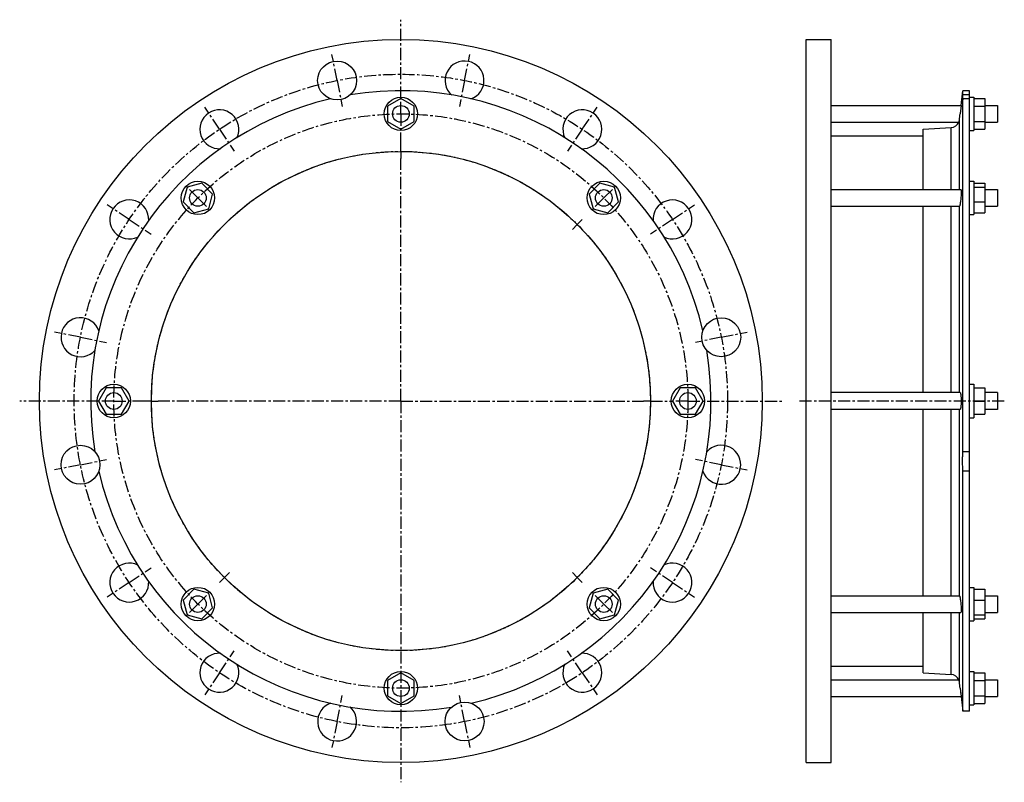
# Model space of a CAD drawing. Header units: millimetres. Extents: x -310 to 398, y -143 to 406.
import ezdxf

# ---------------------------------------------------------------- set-up
doc = ezdxf.new("R2010")
doc.units = ezdxf.units.MM
doc.header["$LTSCALE"] = 23.1
doc.linetypes.add('CENTER', pattern=[0.6, 0.375, -0.075, 0.075, -0.075])
doc.layers.get('0').update_dxf_attribs({"linetype": 'CONTINUOUS'})
doc.layers.add('AXES', color=7, linetype='CONTINUOUS')
doc.layers.add('ROUNDS', color=7, linetype='CONTINUOUS')

msp = doc.modelspace()

# ---------------------------------------------------------------- linework, layer by layer
at = {"color": 7, "linetype": 'Continuous'}
for p, q in [((255.66, -128.68), (255.66, 391.32)), ((255.66, 391.32), (273.66, 391.32)), ((273.66, -128.68), (273.66, 391.32)), ((373.11, 354.42), (368.35, 354.42)), ((-36.01, 348.79), (-45.51, 343.31)), ((-26.51, 343.31), (-36.01, 348.79)), ((373.11, 349.82), (376.11, 349.82)), ((376.11, 349.82), (376.11, 325.82)), ((376.11, 348.79), (384.11, 348.79)), ((384.11, 348.79), (384.11, 326.86)), ((-45.51, 343.31), (-45.51, 332.34)), ((-26.51, 332.34), (-26.51, 343.31)), ((376.11, 343.31), (384.11, 343.31)), ((-45.51, 332.34), (-36.01, 326.86)), ((-36.01, 326.86), (-26.51, 332.34)), ((339.77, 283.34), (339.77, 326.7)), ((376.11, 332.34), (384.11, 332.34)), ((376.11, 326.86), (384.11, 326.86)), ((273.66, 321.92), (339.77, 321.92)), ((373.11, 325.82), (376.11, 325.82)), ((-189.79, 285.1), (-192.63, 274.5)), ((-179.19, 287.94), (-189.79, 285.1)), ((-171.44, 280.18), (-179.19, 287.94)), ((107.16, 287.94), (99.41, 280.18)), ((117.76, 285.1), (107.16, 287.94)), ((120.6, 274.5), (117.76, 285.1)), ((373.11, 289.34), (376.11, 289.34)), ((376.11, 289.34), (376.11, 265.34)), ((376.11, 287.94), (384.11, 287.94)), ((376.11, 285.1), (384.11, 285.1)), ((384.11, 287.94), (384.11, 266.75)), ((-174.27, 269.59), (-171.44, 280.18)), ((99.41, 280.18), (102.25, 269.59)), ((-192.63, 274.5), (-184.87, 266.75)), ((-184.87, 266.75), (-174.27, 269.59)), ((102.25, 269.59), (112.84, 266.75)), ((112.84, 266.75), (120.6, 274.5)), ((339.77, 137.32), (339.77, 271.34)), ((376.11, 274.5), (384.11, 274.5)), ((373.11, 265.34), (376.11, 265.34)), ((376.11, 266.75), (384.11, 266.75)), ((373.11, 143.32), (376.11, 143.32)), ((376.11, 143.32), (376.11, 119.32)), ((-248, 140.82), (-253.48, 131.32)), ((-237.03, 140.82), (-248, 140.82)), ((-231.54, 131.32), (-237.03, 140.82)), ((165, 140.82), (159.52, 131.32)), ((175.97, 140.82), (165, 140.82)), ((181.46, 131.32), (175.97, 140.82)), ((376.11, 140.82), (384.11, 140.82)), ((384.11, 140.82), (384.11, 121.82)), ((393.11, 137.32), (384.11, 137.32)), ((-253.48, 131.32), (-248, 121.82)), ((-237.03, 121.82), (-231.54, 131.32)), ((159.52, 131.32), (165, 121.82)), ((175.97, 121.82), (181.46, 131.32)), ((376.11, 131.32), (384.11, 131.32)), ((-248, 121.82), (-237.03, 121.82)), ((165, 121.82), (175.97, 121.82)), ((339.77, -8.69), (339.77, 125.32)), ((376.11, 121.82), (384.11, 121.82)), ((393.11, 125.32), (384.11, 125.32)), ((373.11, 119.32), (376.11, 119.32)), ((-184.87, -4.1), (-192.63, -11.85)), ((-174.27, -6.94), (-184.87, -4.1)), ((-171.44, -17.53), (-174.27, -6.94)), ((102.25, -6.94), (99.41, -17.53)), ((112.84, -4.1), (102.25, -6.94)), ((120.6, -11.85), (112.84, -4.1)), ((373.11, -2.69), (376.11, -2.69)), ((376.11, -2.69), (376.11, -26.69)), ((376.11, -4.1), (384.11, -4.1)), ((384.11, -4.1), (384.11, -25.29)), ((-192.63, -11.85), (-189.79, -22.45)), ((117.76, -22.45), (120.6, -11.85)), ((376.11, -11.85), (384.11, -11.85)), ((-179.19, -25.29), (-171.44, -17.53)), ((99.41, -17.53), (107.16, -25.29)), ((339.77, -64.06), (339.77, -20.69)), ((-189.79, -22.45), (-179.19, -25.29)), ((107.16, -25.29), (117.76, -22.45)), ((373.11, -26.69), (376.11, -26.69)), ((376.11, -22.45), (384.11, -22.45)), ((376.11, -25.29), (384.11, -25.29)), ((273.66, -59.28), (339.77, -59.28)), ((373.11, -63.18), (376.11, -63.18)), ((376.11, -63.18), (376.11, -87.18)), ((-36.01, -64.21), (-45.51, -69.69)), ((-45.51, -69.69), (-45.51, -80.66)), ((-26.51, -69.69), (-36.01, -64.21)), ((-26.51, -80.66), (-26.51, -69.69)), ((376.11, -64.21), (384.11, -64.21)), ((376.11, -69.69), (384.11, -69.69)), ((384.11, -64.21), (384.11, -86.14)), ((-45.51, -80.66), (-36.01, -86.14)), ((-36.01, -86.14), (-26.51, -80.66)), ((376.11, -80.66), (384.11, -80.66)), ((373.11, -91.78), (368.35, -91.78)), ((373.11, -87.18), (376.11, -87.18)), ((376.11, -86.14), (384.11, -86.14)), ((255.66, -128.68), (273.66, -128.68))]:
    msp.add_line(p, q, dxfattribs=at)
for centre, radius in [((-36.01, 131.32), 260), ((-36.01, 337.82), 12), ((-36.01, 131.32), 179.5), ((-182.03, 277.34), 12), ((110, 277.34), 12), ((-242.51, 131.32), 12), ((170.49, 131.32), 12), ((-182.03, -14.69), 12), ((110, -14.69), 12), ((-36.01, -75.18), 12)]:
    msp.add_circle(centre, radius, dxfattribs=at)
at = {"layer": 'AXES', "color": 7, "linetype": 'CENTER'}
for p, q in [((-36.01, 348.82), (-36.01, 405.53)), ((-81.86, 361.81), (-85.57, 380.44)), ((9.83, 361.81), (13.54, 380.44)), ((-81.86, 361.81), (-78.15, 343.17)), ((9.83, 361.81), (6.13, 343.17)), ((-36.01, 337.82), (-36.01, 348.82)), ((-166.57, 326.72), (-177.13, 342.52)), ((94.54, 326.72), (105.1, 342.52)), ((-36.01, 337.82), (-36.01, 326.82)), ((-166.57, 326.72), (-156.02, 310.92)), ((-36.01, 315.82), (-36.01, 326.82)), ((94.54, 326.72), (83.99, 310.92)), ((-36.01, 310.82), (-36.01, 315.82)), ((-36.01, 310.82), (-36.01, 305.82)), ((-36.01, 131.32), (-36.01, 305.82)), ((-182.03, 277.34), (-189.81, 285.12)), ((110, 277.34), (117.78, 285.12)), ((-182.03, 277.34), (-174.25, 269.56)), ((110, 277.34), (102.23, 269.56)), ((-231.41, 261.88), (-247.21, 272.44)), ((159.38, 261.88), (175.18, 272.44)), ((-231.41, 261.88), (-215.61, 251.33)), ((90.91, 258.25), (87.38, 254.71)), ((90.91, 258.25), (94.45, 261.79)), ((159.38, 261.88), (143.58, 251.33)), ((-266.5, 177.17), (-285.13, 180.88)), ((-266.5, 177.17), (-247.86, 173.46)), ((194.47, 177.17), (175.84, 173.46)), ((194.47, 177.17), (213.11, 180.88)), ((-253.51, 131.32), (-310.22, 131.32)), ((-242.51, 131.32), (-253.51, 131.32)), ((-242.51, 131.32), (-231.51, 131.32)), ((-220.51, 131.32), (-231.51, 131.32)), ((-215.51, 131.32), (-220.51, 131.32)), ((-215.51, 131.32), (-210.51, 131.32)), ((-36.01, 131.32), (-210.51, 131.32)), ((-36.01, 131.32), (-36.01, -142.88)), ((-36.01, 131.32), (138.49, 131.32)), ((143.49, 131.32), (138.49, 131.32)), ((143.49, 131.32), (159.49, 131.32)), ((170.49, 131.32), (159.49, 131.32)), ((170.49, 131.32), (238.19, 131.32)), ((398.11, 131.32), (250.66, 131.32)), ((-266.5, 85.48), (-285.13, 81.77)), ((-266.5, 85.48), (-247.86, 89.19)), ((194.47, 85.48), (175.84, 89.19)), ((194.47, 85.48), (213.11, 81.77)), ((-231.41, 0.77), (-215.61, 11.32)), ((-162.94, 4.4), (-159.4, 7.93)), ((90.91, 4.4), (87.38, 7.93)), ((159.38, 0.77), (143.58, 11.32)), ((-231.41, 0.77), (-247.21, -9.79)), ((-162.94, 4.4), (-166.48, 0.86)), ((90.91, 4.4), (94.45, 0.86)), ((159.38, 0.77), (175.18, -9.79)), ((-182.03, -14.69), (-174.25, -6.91)), ((110, -14.69), (102.23, -6.91)), ((-182.03, -14.69), (-189.81, -22.47)), ((110, -14.69), (117.78, -22.47)), ((-166.57, -64.07), (-156.02, -48.27)), ((94.54, -64.07), (83.99, -48.27)), ((-166.57, -64.07), (-177.13, -79.87)), ((94.54, -64.07), (105.1, -79.87)), ((-81.86, -99.16), (-78.15, -80.52)), ((9.83, -99.16), (6.13, -80.52)), ((-81.86, -99.16), (-85.57, -117.79)), ((9.83, -99.16), (13.54, -117.79))]:
    msp.add_line(p, q, dxfattribs=at)
at = {"layer": 'AXES', "color": 7, "linetype": 'Continuous'}
for p, q in [((367.06, 343.82), (368.35, 354.42)), ((368.35, 351.43), (368.35, 354.42)), ((373.11, 348.63), (373.11, 354.42)), ((373.11, 351.43), (368.35, 351.43)), ((368.35, 94.87), (368.35, 348.62)), ((373.11, 348.62), (368.35, 348.62)), ((373.11, -91.78), (373.11, 348.62)), ((273.66, 343.82), (367.06, 343.82)), ((367.06, 343.82), (366.34, 337.82)), ((366.68, 340.62), (366.34, 337.82)), ((384.11, 343.82), (393.11, 343.82)), ((393.11, 343.82), (393.11, 331.82)), ((273.66, 331.82), (365.36, 331.82)), ((384.11, 331.82), (393.11, 331.82)), ((273.66, 283.34), (366.85, 283.34)), ((384.11, 283.34), (393.11, 283.34)), ((393.11, 283.34), (393.11, 271.34)), ((273.66, 271.34), (365.82, 271.34)), ((384.11, 271.34), (393.11, 271.34)), ((366.34, 137.32), (273.66, 137.32)), ((393.11, 137.32), (393.11, 125.32)), ((366.34, 125.32), (273.66, 125.32)), ((373.11, 94.87), (368.35, 94.87)), ((373.11, 80.78), (368.35, 80.78)), ((368.35, -91.78), (368.35, 80.78)), ((273.66, -8.69), (365.82, -8.69)), ((384.11, -8.69), (393.11, -8.69)), ((393.11, -8.69), (393.11, -20.69)), ((273.66, -20.69), (366.85, -20.69)), ((384.11, -20.69), (393.11, -20.69)), ((273.66, -69.18), (365.36, -69.18)), ((384.11, -69.18), (393.11, -69.18)), ((393.11, -69.18), (393.11, -81.18)), ((366.34, -75.18), (367.06, -81.18)), ((273.66, -81.18), (367.06, -81.18)), ((384.11, -81.18), (393.11, -81.18))]:
    msp.add_line(p, q, dxfattribs=at)
at = {"layer": 'AXES', "color": 9, "linetype": 'Continuous'}
for p, q in [((365.81, 283.34), (365.81, 333.49)), ((365.81, 137.32), (365.81, 271.34)), ((365.81, -8.69), (365.81, 125.32)), ((365.81, -70.84), (365.81, -20.69))]:
    msp.add_line(p, q, dxfattribs=at)
at = {"layer": 'AXES', "color": 7, "linetype": 'Continuous'}
msp.add_lwpolyline([(366.68, -77.97), (367.06, -81.13), (368.35, -91.78)], dxfattribs=at)
for centre, radius in [((-81.86, 361.81), 14), ((-36.01, 337.82), 6), ((-182.03, 277.34), 6), ((110, 277.34), 6), ((194.47, 177.17), 14), ((-242.51, 131.32), 6), ((170.49, 131.32), 6), ((-266.5, 85.48), 14), ((-182.03, -14.69), 6), ((110, -14.69), 6), ((-36.01, -75.18), 6), ((9.83, -99.16), 14)]:
    msp.add_circle(centre, radius, dxfattribs=at)
at = {"layer": 'AXES', "color": 7, "linetype": 'CENTER'}
for radius in [235, 206.5, 179.5]:
    msp.add_circle((-36.01, 131.32), radius, dxfattribs=at)
at = {"layer": 'AXES', "color": 7, "linetype": 'Continuous'}
for centre, radius, start, end in [((9.83, 361.81), 14, 289.02205, 228.4526), ((-36.01, 131.32), 223.1, 13.09551, 99.40449), ((-36.01, 131.32), 223.1, 103.09551, 189.40449), ((-166.57, 326.72), 14, 334.0884, 273.51047), ((94.54, 326.72), 14, 266.88418, 205.68764), ((359.83, 334.23), 6.03, 336.44799, 352.94412), ((-1312.88, 542.01), 1691.59, 352.91941, 353.06722), ((359.5, 334.3), 6.36, 273.55948, 337.05622), ((-231.41, 261.88), 14, 356.88425, 295.6877), ((159.38, 261.88), 14, 244.08839, 183.51048), ((-266.5, 177.17), 14, 19.02203, 318.45254), ((-36.01, 131.32), 223.1, 283.09551, 9.40449), ((194.47, 85.48), 14, 199.02203, 138.45255), ((-36.01, 131.32), 223.1, 193.09551, 279.40449), ((-231.41, 0.77), 14, 64.08839, 3.51047), ((159.38, 0.77), 14, 176.88423, 115.68769), ((-166.57, -64.07), 14, 86.88427, 25.68772), ((94.54, -64.07), 14, 154.0884, 93.51047), ((359.5, -71.65), 6.36, 22.94378, 86.44052), ((359.83, -71.58), 6.03, 7.05588, 23.55201), ((-1294.88, -277.15), 1673.45, 6.93198, 7.08139), ((-81.86, -99.16), 14, 109.02203, 48.45254)]:
    msp.add_arc(centre, radius, start, end, dxfattribs=at)
for points, knots in [([(368.13, 347.81), (368.13, 347.81), (368.12, 347.82), (368.11, 347.84), (368.1, 347.88), (368.1, 347.95), (368.1, 348.06), (368.1, 348.19), (368.11, 348.42), (368.13, 348.78), (368.16, 349.3), (368.21, 349.92), (368.28, 350.64), (368.33, 351.15), (368.35, 351.43)], [0, 0, 0, 0, 0.005668, 0.010994, 0.018232, 0.038623, 0.067008, 0.103385, 0.147707, 0.259836, 0.402485, 0.574429, 0.774183, 1, 1, 1, 1]), ([(368.35, 348.62), (368.33, 348.5), (368.3, 348.34), (368.25, 348.14), (368.22, 348.02), (368.2, 347.93), (368.17, 347.87), (368.16, 347.83), (368.14, 347.81), (368.13, 347.81)], [0, 0, 0, 0, 0.425318, 0.594369, 0.733916, 0.843807, 0.924058, 0.97515, 1, 1, 1, 1]), ([(366.85, 283.34), (366.89, 283.34), (366.93, 283.28), (366.96, 283.19), (366.98, 283.07), (367, 282.93), (367.02, 282.76), (367.04, 282.55), (367.06, 282.22), (367.07, 281.75), (367.06, 281.11), (367.04, 280.39), (367, 279.32), (366.91, 277.9), (366.76, 276.19), (366.57, 274.59), (366.42, 273.57), (366.34, 273.1)], [0, 0, 0, 0, 0.009151, 0.017499, 0.028714, 0.042837, 0.059842, 0.079667, 0.10222, 0.155052, 0.217241, 0.287449, 0.364145, 0.530189, 0.701028, 0.862121, 1, 1, 1, 1]), ([(366.34, 273.1), (366.3, 272.85), (366.24, 272.5), (366.14, 272.07), (366.07, 271.82), (366.01, 271.62), (365.95, 271.49), (365.91, 271.41), (365.88, 271.37), (365.84, 271.34), (365.82, 271.34)], [0, 0, 0, 0, 0.407567, 0.574333, 0.71441, 0.826704, 0.91066, 0.942146, 0.966973, 1, 1, 1, 1]), ([(366.34, 137.32), (366.4, 137.32), (366.49, 137.21), (366.56, 137.06), (366.63, 136.85), (366.69, 136.61), (366.75, 136.3), (366.81, 135.96), (366.88, 135.41), (366.95, 134.62), (367.04, 133.21), (367.08, 131.32), (367.04, 129.44), (366.95, 128.03), (366.88, 127.24), (366.81, 126.69), (366.75, 126.35), (366.69, 126.04), (366.63, 125.79), (366.56, 125.59), (366.49, 125.43), (366.4, 125.32), (366.34, 125.32)], [0, 0, 0, 0, 0.014857, 0.027749, 0.044742, 0.065845, 0.090947, 0.119863, 0.152357, 0.226903, 0.311881, 0.500001, 0.68812, 0.773097, 0.847643, 0.880137, 0.909054, 0.934155, 0.955258, 0.972251, 0.985143, 1, 1, 1, 1]), ([(368.35, 80.78), (368.27, 82), (368.14, 84.48), (368.08, 88.14), (368.13, 91.62), (368.26, 93.84), (368.35, 94.87)], [0, 0, 0, 0, 0.261095, 0.527411, 0.779739, 1, 1, 1, 1]), ([(365.82, -8.69), (365.84, -8.69), (365.88, -8.72), (365.91, -8.76), (365.95, -8.84), (366.01, -8.97), (366.07, -9.17), (366.14, -9.42), (366.24, -9.85), (366.3, -10.2), (366.34, -10.45)], [0, 0, 0, 0, 0.033027, 0.057854, 0.08934, 0.173296, 0.28559, 0.425667, 0.592433, 1, 1, 1, 1]), ([(366.34, -10.45), (366.42, -10.92), (366.57, -11.94), (366.76, -13.54), (366.91, -15.25), (367, -16.67), (367.04, -17.75), (367.06, -18.46), (367.07, -19.1), (367.06, -19.58), (367.04, -19.9), (367.02, -20.11), (367, -20.28), (366.98, -20.42), (366.96, -20.54), (366.93, -20.63), (366.89, -20.69), (366.85, -20.69)], [0, 0, 0, 0, 0.137879, 0.298972, 0.469811, 0.635856, 0.712552, 0.78276, 0.844949, 0.89778, 0.920334, 0.940158, 0.957164, 0.971286, 0.982502, 0.990849, 1, 1, 1, 1])]:
    msp.add_open_spline(points, degree=3, knots=knots, dxfattribs=at)
at = {"layer": 'ROUNDS', "color": 7, "linetype": 'Continuous'}
for p, q in [((339.77, 326.7), (359.89, 327.96)), ((339.77, -64.06), (359.89, -65.31))]:
    msp.add_line(p, q, dxfattribs=at)
at = {"layer": 'ROUNDS', "color": 9, "linetype": 'Continuous'}
for p, q in [((359.89, 283.34), (359.89, 327.96)), ((359.89, 137.32), (359.89, 271.34)), ((359.89, -8.69), (359.89, 125.32)), ((359.89, -65.31), (359.89, -20.69))]:
    msp.add_line(p, q, dxfattribs=at)

doc.saveas('drawing.dxf')
